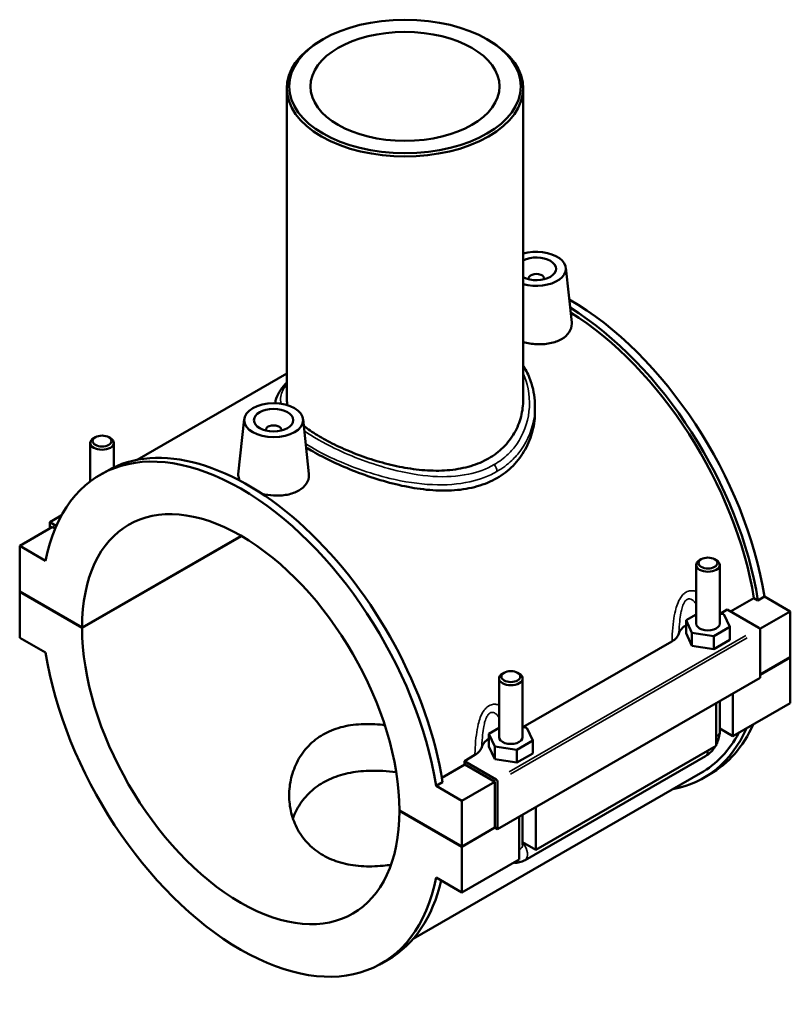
# Model space of a CAD drawing. Header units: inches. Extents: x 0.1 to 54.3, y -0.2 to 49.3.
# Tile 8 of 8: x 46.6 to 54.3, y 39.5 to 49.3. Entities that reach past the tile are written whole.
import ezdxf

# ---------------------------------------------------------------- set-up
doc = ezdxf.new("R2010")
doc.units = ezdxf.units.IN
doc.header["$MEASUREMENT"] = 0
doc.layers.add('Visible (ANSI)', color=7, linetype='Continuous', lineweight=50)
doc.layers.add('Visible Narrow (ANSI)', color=7, linetype='Continuous', lineweight=35)

msp = doc.modelspace()

# ---------------------------------------------------------------- linework, layer by layer
at = {"layer": 'Visible (ANSI)'}
for p, q in [((49.6677, 49.1224), (49.651, 49.1127)), ((51.3137, 49.1224), (51.3305, 49.1127)), ((49.3077, 48.6328), (49.3077, 45.5179)), ((51.6738, 48.6328), (51.6738, 45.5179)), ((52.1007, 46.8374), (52.1593, 46.2909)), ((51.7272, 46.7304), (51.7272, 46.7231)), ((51.8847, 46.7304), (51.8847, 46.7231)), ((49.3077, 45.7783), (47.8106, 44.9163)), ((51.7921, 45.4484), (51.7921, 45.4003)), ((48.8808, 45.3227), (48.8219, 44.7738)), ((49.4702, 45.3227), (49.5288, 44.7761)), ((47.391, 45.1421), (47.3743, 45.1324)), ((47.5252, 45.1421), (47.5419, 45.1324)), ((49.0968, 45.2083), (49.0968, 45.2156)), ((49.2542, 45.2083), (49.2542, 45.2156)), ((47.34, 44.7005), (47.34, 45.0845)), ((47.5762, 44.8411), (47.5762, 45.0845)), ((47.4387, 44.7659), (47.5045, 44.8038)), ((47.0504, 44.3589), (46.9344, 44.2921)), ((46.9623, 44.2439), (46.6335, 44.0546)), ((46.9344, 44.2921), (46.999, 44.2549)), ((46.9344, 44.2279), (46.9344, 44.2921)), ((46.9879, 44.2291), (46.9623, 44.2439)), ((47.2585, 43.2372), (48.8515, 44.1545)), ((48.8542, 44.1529), (47.2585, 43.2339)), ((46.8916, 43.9059), (46.6335, 44.0546)), ((46.6335, 44.0546), (46.6335, 43.5971)), ((53.4052, 43.2774), (53.4052, 43.8639)), ((53.4563, 43.9215), (53.4395, 43.9118)), ((53.5904, 43.9215), (53.6072, 43.9118)), ((53.6415, 43.2774), (53.6415, 43.8639)), ((46.6335, 43.5971), (47.2585, 43.2372)), ((46.6335, 43.5939), (46.6363, 43.5955)), ((46.6335, 43.5939), (46.6335, 43.1364)), ((47.2585, 43.2339), (46.6335, 43.5939)), ((54.0899, 43.5476), (54.0241, 43.5097)), ((54.0899, 43.5476), (54.348, 43.399)), ((53.7491, 43.3974), (53.9842, 43.5327)), ((54.0241, 43.5097), (53.9842, 43.5327)), ((53.4052, 43.3697), (53.3038, 43.3113)), ((53.6841, 43.37), (53.6415, 43.3765)), ((53.6443, 43.3761), (53.7151, 43.4169)), ((53.7429, 43.2435), (53.6841, 43.37)), ((53.7151, 43.4169), (54.0331, 43.2338)), ((54.348, 43.399), (54.043, 43.2233)), ((54.348, 43.399), (54.348, 42.9415)), ((53.3038, 43.3113), (53.3626, 43.1848)), ((53.3038, 43.1825), (53.3038, 43.3113)), ((53.3038, 43.1825), (53.3626, 43.0561)), ((53.3626, 43.0561), (53.3626, 43.1848)), ((53.3626, 43.1848), (53.5822, 43.151)), ((53.5822, 43.151), (53.7429, 43.2435)), ((53.5822, 43.0222), (53.5822, 43.151)), ((53.7429, 43.1148), (53.7429, 43.2435)), ((54.047, 43.2097), (54.047, 42.7361)), ((46.6335, 43.1364), (46.8916, 42.9878)), ((51.6715, 42.24), (53.1631, 43.099)), ((53.3626, 43.0561), (53.5822, 43.0222)), ((53.5822, 43.0222), (53.7429, 43.1148)), ((54.047, 42.7682), (54.348, 42.9415)), ((54.348, 42.9383), (54.047, 42.765)), ((54.3452, 42.9399), (54.348, 42.9383)), ((54.348, 42.9383), (54.348, 42.4808)), ((51.4835, 42.7854), (51.4667, 42.7757)), ((51.6176, 42.7854), (51.6344, 42.7757)), ((54.047, 42.7361), (51.4166, 41.2214)), ((51.4324, 42.7278), (51.4324, 42.1413)), ((51.6686, 42.7278), (51.6686, 42.1413)), ((53.7739, 42.5789), (53.7739, 42.1502)), ((53.6069, 42.0541), (53.6069, 42.4827)), ((53.6415, 42.1983), (53.6415, 42.5026)), ((54.348, 42.4808), (53.7739, 42.1502)), ((51.4324, 42.2336), (51.331, 42.1752)), ((51.331, 42.1752), (51.3898, 42.0488)), ((51.331, 42.0465), (51.331, 42.1752)), ((51.7112, 42.2339), (51.6686, 42.2405)), ((51.7701, 42.1074), (51.7112, 42.2339)), ((53.7739, 42.1502), (53.6415, 42.2265)), ((51.6094, 42.0149), (51.7701, 42.1074)), ((51.7701, 41.9787), (51.7701, 42.1074)), ((51.331, 42.0465), (51.3898, 41.92)), ((51.3898, 41.92), (51.3898, 42.0488)), ((51.3898, 42.0488), (51.6094, 42.0149)), ((51.6094, 41.8861), (51.6094, 42.0149)), ((51.6094, 41.8861), (51.7701, 41.9787)), ((53.6069, 42.0541), (51.8011, 41.0142)), ((51.0847, 41.9021), (51.1902, 41.9629)), ((51.4027, 41.719), (51.0847, 41.9021)), ((51.3898, 41.92), (51.6094, 41.8861)), ((51.693, 40.9114), (53.4988, 41.9513)), ((53.4493, 41.7795), (50.5713, 40.1222)), ((50.8606, 41.734), (51.0907, 41.8665)), ((51.3888, 41.6949), (51.0907, 41.8665)), ((50.8676, 41.692), (50.8018, 41.6542)), ((51.3888, 41.6949), (51.0599, 41.5055)), ((51.3888, 41.2374), (51.3888, 41.6949)), ((51.4166, 41.2214), (51.4166, 41.6949)), ((53.4769, 41.7316), (53.5427, 41.7695)), ((51.0599, 41.5055), (50.8018, 41.6542)), ((51.0599, 41.0481), (51.0599, 41.5055)), ((50.4349, 41.408), (51.0599, 41.0481)), ((50.4349, 41.4048), (50.4377, 41.4064)), ((51.0599, 41.0448), (50.4349, 41.4048)), ((51.8011, 41.4428), (51.8011, 41.0142)), ((51.634, 40.918), (51.634, 41.3466)), ((51.6686, 41.3665), (51.6686, 41.0623)), ((51.0599, 41.0481), (51.3888, 41.2374)), ((51.3915, 41.2358), (51.0599, 41.0448)), ((51.3888, 41.2374), (51.4166, 41.2214)), ((51.8011, 41.0142), (51.6686, 41.0904)), ((51.0599, 40.5874), (51.0599, 41.0448)), ((51.634, 40.918), (51.0599, 40.5874)), ((50.8018, 40.736), (51.0599, 40.5874)), ((50.2547, 39.876), (50.3204, 39.9139))]:
    msp.add_line(p, q, dxfattribs=at)
for centre, major_axis in [((50.4907, 48.6521), (-1.1594, 0)), ((50.4907, 48.6521), (0.9465, 0)), ((49.1755, 45.3122), (0.2953, 0)), ((49.1755, 45.3122), (0.1969, 0)), ((47.4581, 45.1038), (0.0945, 0)), ((53.5234, 43.8832), (0.0945, 0)), ((51.5505, 42.7471), (0.0945, 0))]:
    msp.add_ellipse(centre, major_axis=major_axis, ratio=0.575862, dxfattribs=at)
for centre, major_axis, ratio, start_param, end_param in [((50.4907, 48.6328), (-1.1831, 0), 0.575862, 5.50164, 10.206324), ((51.8059, 46.8269), (0.2953, 0), 0.575862, 4.248376, 8.317995), ((51.8059, 46.8269), (0.1969, 0), 0.575862, 3.976413, 8.589957), ((51.8059, 46.7304), (-0.0787, 0), 0.575862, 2.972903, 6.451874), ((52.1347, 44.2144), (-1.408, 2.445), 0.578093, 4.129284, 5.499811), ((52.069, 44.1766), (1.408, -2.445), 0.578093, 0.987691, 2.320817), ((52.069, 44.1766), (-1.3804, 2.397), 0.578093, 4.133347, 5.459002), ((49.1755, 45.2156), (-0.0787, 0), 0.575862, 2.972903, 6.451874), ((48.8467, 42.321), (-1.408, 2.445), 0.578093, 4.129284, 6.870158), ((47.4581, 45.0845), (0.1181, 0), 0.575862, 2.360047, 7.064731), ((48.9125, 42.3588), (-1.408, 2.445), 0.578093, 4.129284, 6.283185), ((48.8467, 42.321), (-1.1209, 1.9464), 0.578093, 3.929801, 7.069641), ((53.5234, 43.8639), (-0.1181, 0), 0.575862, 5.50164, 10.206324), ((53.5234, 43.1487), (-0.2953, 0), 0.575862, 5.550783, 6.113609), ((53.5234, 43.2774), (-0.1181, 0), 0.575862, 0, 3.141593), ((48.8467, 42.321), (1.1209, -1.9464), 0.578093, 3.929801, 7.069641), ((54.0331, 43.2177), (-0.0098, 0.0171), 0.578093, 3.928925, 5.499721), ((48.8467, 42.321), (1.408, -2.445), 0.578093, 4.129284, 6.870158), ((51.5505, 42.7278), (-0.1181, 0), 0.575862, 5.50164, 10.206324), ((52.1347, 44.2144), (1.408, -2.445), 0.578093, 0, 0.392551), ((52.069, 44.1766), (1.408, -2.445), 0.578093, 6.084831, 6.675736), ((52.069, 44.1766), (1.3804, -2.397), 0.578093, 0, 0.341017), ((51.5505, 42.0126), (-0.2953, 0), 0.575862, 5.550783, 6.113609), ((51.5505, 42.1413), (-0.1181, 0), 0.575862, 0, 3.141593), ((49.1755, 42.5103), (-1.3804, 2.397), 0.578093, 4.133347, 4.147906), ((51.4027, 41.7029), (0.0098, -0.0171), 0.578093, 0.787332, 2.358128), ((48.9125, 42.3588), (1.408, -2.445), 0.578093, 0, 0.553346)]:
    msp.add_ellipse(centre, major_axis=major_axis, ratio=ratio, start_param=start_param, end_param=end_param, dxfattribs=at)
for points, knots in [([(52.1592, 46.2909), (52.1597, 46.2862), (52.16, 46.2815), (52.1603, 46.249), (52.1516, 46.2191), (52.1157, 46.1653), (52.0885, 46.1413), (52.057, 46.1232)], [4.6925987, 4.6925987, 4.6925987, 4.6925987, 4.7485839, 4.7485839, 5.0880232, 5.0880232, 5.4274626, 5.4274626, 5.4274626, 5.4274626]), ([(52.057, 46.1232), (52.0256, 46.105), (51.9856, 46.0903), (51.8983, 46.0733), (51.8508, 46.0708), (51.7629, 46.0757), (51.7166, 46.0831), (51.6738, 46.0949)], [0, 0, 0, 0, 0.339439, 0.339439, 0.678879, 0.678879, 1.010777, 1.010777, 1.010777, 1.010777]), ([(51.6738, 45.8606), (51.6821, 45.8474), (51.69, 45.834), (51.7222, 45.7754), (51.7421, 45.7282), (51.7688, 45.6422), (51.7776, 45.604), (51.7892, 45.5266), (51.7921, 45.4875), (51.7921, 45.4484)], [26.472609, 26.472609, 26.472609, 26.472609, 26.617621, 26.617621, 27.096893, 27.096893, 27.467393, 27.467393, 27.837892, 27.837892, 27.837892, 27.837892]), ([(49.1916, 45.482), (49.1937, 45.4984), (49.1975, 45.5146), (49.2121, 45.5594), (49.2262, 45.5871), (49.2617, 45.64), (49.283, 45.6653), (49.3077, 45.6901)], [17.880865, 17.880865, 17.880865, 17.880865, 18.126037, 18.126037, 18.57495, 18.57495, 19.018862, 19.018862, 19.018862, 19.018862]), ([(51.6738, 45.5179), (51.6738, 45.4626), (51.6668, 45.4052), (51.6373, 45.292), (51.6147, 45.2363), (51.5548, 45.1321), (51.5173, 45.0835), (51.4302, 44.9976), (51.3805, 44.9604), (51.274, 44.899), (51.2141, 44.8732), (51.0839, 44.834), (51.0138, 44.8206), (50.8681, 44.8064), (50.7924, 44.8055), (50.6405, 44.8142), (50.5643, 44.8237), (50.4172, 44.8495), (50.341, 44.8668), (50.1891, 44.9086), (50.1133, 44.9331), (49.9676, 44.9867), (49.8974, 45.0159), (49.7673, 45.0761), (49.7074, 45.1072), (49.601, 45.1684), (49.5513, 45.2005), (49.4973, 45.2407), (49.4871, 45.2486), (49.4773, 45.2564)], [6.879967, 6.879967, 6.879967, 6.879967, 7.453734, 7.453734, 8.027501, 8.027501, 8.601269, 8.601269, 9.175036, 9.175036, 9.748803, 9.748803, 10.32257, 10.32257, 10.896337, 10.896337, 11.470104, 11.470104, 12.043217, 12.043217, 12.616329, 12.616329, 13.189441, 13.189441, 13.762554, 13.762554, 14.335666, 14.335666, 14.473829, 14.473829, 14.473829, 14.473829]), ([(51.7921, 45.4003), (51.7921, 45.3373), (51.7845, 45.2719), (51.7521, 45.1429), (51.7274, 45.0795), (51.6616, 44.9609), (51.6205, 44.9058), (51.5246, 44.8089), (51.4698, 44.7671), (51.4109, 44.7333)], [17.739553, 17.739553, 17.739553, 17.739553, 18.373858, 18.373858, 19.008164, 19.008164, 19.642469, 19.642469, 20.276775, 20.276775, 20.276775, 20.276775]), ([(51.4109, 44.7333), (51.3521, 44.6994), (51.2858, 44.6714), (51.1424, 44.6305), (51.0652, 44.6174), (50.905, 44.6059), (50.8219, 44.6072), (50.6551, 44.6215), (50.5715, 44.6344), (50.4101, 44.6673), (50.3266, 44.6885), (50.1598, 44.7386), (50.0765, 44.7673), (49.9161, 44.8294), (49.8389, 44.8627), (49.6954, 44.9307), (49.6293, 44.9653), (49.5464, 45.013), (49.523, 45.0271), (49.5004, 45.0413)], [0, 0, 0, 0, 0.634305, 0.634305, 1.268611, 1.268611, 1.902916, 1.902916, 2.537222, 2.537222, 3.170215, 3.170215, 3.803208, 3.803208, 4.436201, 4.436201, 5.069194, 5.069194, 5.328969, 5.328969, 5.328969, 5.328969]), ([(48.8384, 44.7066), (48.8272, 44.7252), (48.8216, 44.7444), (48.8214, 44.7663), (48.8216, 44.7701), (48.822, 44.7738)], [4.4826306, 4.4826306, 4.4826306, 4.4826306, 4.7485839, 4.7485839, 4.8026295, 4.8026295, 4.8026295, 4.8026295]), ([(49.5288, 44.7761), (49.5293, 44.7714), (49.5296, 44.7668), (49.5298, 44.7342), (49.5212, 44.7044), (49.4853, 44.6505), (49.4581, 44.6265), (49.4266, 44.6084)], [7.40633, 7.40633, 7.40633, 7.40633, 7.4623151, 7.4623151, 7.8017545, 7.8017545, 8.1411938, 8.1411938, 8.1411938, 8.1411938]), ([(49.4266, 44.6084), (49.3951, 44.5902), (49.3552, 44.5756), (49.2678, 44.5585), (49.2204, 44.556), (49.1367, 44.5606), (49.0952, 44.5669), (49.0561, 44.5768)], [2.7137313, 2.7137313, 2.7137313, 2.7137313, 3.0531706, 3.0531706, 3.39261, 3.39261, 3.6918035, 3.6918035, 3.6918035, 3.6918035]), ([(53.1631, 43.099), (53.1817, 43.1097), (53.1971, 43.1222), (53.2202, 43.1489), (53.228, 43.1629), (53.2323, 43.1773)], [-0.3949034, -0.3949034, -0.3949034, -0.3949034, -0.1937666, -0.1937666, 0, 0, 0, 0]), ([(50.3504, 40.8641), (50.3239, 40.8602), (50.2973, 40.8569), (50.1965, 40.8471), (50.1224, 40.8455), (49.9795, 40.8555), (49.9106, 40.8672), (49.7826, 40.904), (49.7234, 40.9291), (49.6184, 40.9896), (49.5695, 41.0267), (49.4839, 41.1129), (49.4472, 41.162), (49.3887, 41.268), (49.3667, 41.325), (49.338, 41.4413), (49.3313, 41.5007), (49.3313, 41.6157), (49.3381, 41.6757), (49.3668, 41.7938), (49.3887, 41.8519), (49.4472, 41.9605), (49.4838, 42.0108), (49.5693, 42.099), (49.6182, 42.1368), (49.7236, 42.1974), (49.7828, 42.222), (49.9108, 42.2568), (49.9797, 42.2671), (50.1223, 42.2744), (50.1963, 42.2715), (50.2764, 42.2627), (50.2824, 42.262), (50.2883, 42.2613)], [2.634069, 2.634069, 2.634069, 2.634069, 2.83702, 2.83702, 3.40299, 3.40299, 3.968961, 3.968961, 4.534932, 4.534932, 5.100902, 5.100902, 5.666873, 5.666873, 6.232843, 6.232843, 6.798814, 6.798814, 7.366576, 7.366576, 7.934338, 7.934338, 8.502101, 8.502101, 9.069863, 9.069863, 9.637625, 9.637625, 10.205388, 10.205388, 10.77315, 10.77315, 10.81875, 10.81875, 10.81875, 10.81875]), ([(53.6069, 42.0672), (53.6096, 42.0724), (53.6122, 42.0776), (53.6228, 42.1006), (53.6294, 42.1192), (53.6387, 42.1576), (53.6415, 42.1775), (53.6415, 42.1983)], [3.9900665, 3.9900665, 3.9900665, 3.9900665, 4.0840704, 4.0840704, 4.3982297, 4.3982297, 4.712389, 4.712389, 4.712389, 4.712389]), ([(51.1902, 41.9629), (51.2089, 41.9736), (51.2243, 41.9861), (51.2473, 42.0128), (51.2552, 42.0268), (51.2595, 42.0413)], [-0.3949034, -0.3949034, -0.3949034, -0.3949034, -0.1937666, -0.1937666, 0, 0, 0, 0]), ([(53.4988, 41.9513), (53.5168, 41.9617), (53.5327, 41.9741), (53.5614, 42.0013), (53.5741, 42.0163), (53.5889, 42.0372), (53.5923, 42.0423), (53.5955, 42.0475)], [3.1415927, 3.1415927, 3.1415927, 3.1415927, 3.4557519, 3.4557519, 3.7699112, 3.7699112, 3.8682842, 3.8682842, 3.8682842, 3.8682842]), ([(50.4033, 41.7894), (50.359, 41.7954), (50.3142, 41.7999), (50.1951, 41.8071), (50.1209, 41.8066), (49.9782, 41.7931), (49.9095, 41.7802), (49.7819, 41.742), (49.7231, 41.7167), (49.6187, 41.6566), (49.57, 41.62), (49.4846, 41.5355), (49.4479, 41.4877), (49.3985, 41.4014), (49.3818, 41.3647), (49.3687, 41.3272)], [6.970758, 6.970758, 6.970758, 6.970758, 7.30863, 7.30863, 7.871262, 7.871262, 8.433894, 8.433894, 8.996525, 8.996525, 9.559157, 9.559157, 10.121789, 10.121789, 10.506051, 10.506051, 10.506051, 10.506051]), ([(51.5776, 40.8855), (51.5931, 40.8837), (51.6081, 40.8842), (51.6424, 40.8892), (51.6606, 40.8953), (51.6825, 40.9057), (51.6878, 40.9085), (51.693, 40.9114)], [2.6025278, 2.6025278, 2.6025278, 2.6025278, 2.7863637, 2.7863637, 3.0520987, 3.0520987, 3.1415927, 3.1415927, 3.1415927, 3.1415927])]:
    msp.add_open_spline(points, degree=3, knots=knots, dxfattribs=at)
msp.add_open_spline([(49.3159, 45.4618), (49.3103, 45.4809), (49.3077, 45.4996), (49.3077, 45.5179)], degree=3, dxfattribs=at)
at = {"layer": 'Visible Narrow (ANSI)'}
for p, q in [((53.9016, 43.1581), (51.5342, 41.7948)), ((51.5481, 41.7707), (53.9155, 43.1339))]:
    msp.add_line(p, q, dxfattribs=at)
for centre, major_axis, ratio, start_param, end_param in [((51.3607, 44.8282), (-0.0354, 0.0615), 0.578093, 3.984766, 4.989917), ((53.5234, 42.1983), (0.1181, 0), 0.575862, 5.537057, 6.243915), ((53.4398, 42.0537), (0.0589, -0.1024), 0.578093, 0.039559, 0.751625), ((51.5505, 41.0623), (0.1181, 0), 0.575862, 5.537057, 6.243915), ((51.634, 41.0138), (0.0589, -0.1024), 0.578093, 0.096552, 1.834497)]:
    msp.add_ellipse(centre, major_axis=major_axis, ratio=ratio, start_param=start_param, end_param=end_param, dxfattribs=at)
for points, knots in [([(51.6738, 45.7792), (51.6772, 45.7717), (51.6804, 45.764), (51.7296, 45.643), (51.7458, 45.5194), (51.7187, 45.2832), (51.6772, 45.1701), (51.5839, 45.0373), (51.5554, 45.0038), (51.4819, 44.933), (51.4347, 44.8976), (51.3828, 44.8676)], [26.840073, 26.840073, 26.840073, 26.840073, 26.924055, 26.924055, 28.164663, 28.164663, 29.36178, 29.36178, 29.800106, 29.800106, 30.370227, 30.370227, 30.370227, 30.370227]), ([(49.2494, 45.4768), (49.2439, 45.5014), (49.2432, 45.5259), (49.2543, 45.5904), (49.2746, 45.6306), (49.3078, 45.6714)], [17.47198, 17.47198, 17.47198, 17.47198, 17.971716, 17.971716, 18.794532, 18.794532, 18.794532, 18.794532]), ([(51.4109, 44.7993), (51.4659, 44.8309), (51.5159, 44.8681), (51.5941, 44.942), (51.6245, 44.9768), (51.7244, 45.1145), (51.7697, 45.231), (51.7899, 45.3829), (51.7921, 45.4157), (51.7921, 45.4484)], [-30.370227, -30.370227, -30.370227, -30.370227, -29.800106, -29.800106, -29.36178, -29.36178, -28.164663, -28.164663, -27.837892, -27.837892, -27.837892, -27.837892]), ([(51.3828, 44.8676), (51.3065, 44.8237), (51.2199, 44.7918), (51.0152, 44.7487), (50.8943, 44.7427), (50.6363, 44.7593), (50.4984, 44.7839), (50.2612, 44.8452), (50.1611, 44.8772), (49.9682, 44.9488), (49.8755, 44.9884), (49.6715, 45.0866), (49.5668, 45.1467), (49.4827, 45.2059)], [10.123409, 10.123409, 10.123409, 10.123409, 10.959739, 10.959739, 11.959733, 11.959733, 13.033349, 13.033349, 13.830061, 13.830061, 14.626772, 14.626772, 15.724485, 15.724485, 15.724485, 15.724485]), ([(49.4967, 45.0763), (49.5693, 45.03), (49.6532, 44.9841), (49.834, 44.8985), (49.9302, 44.8586), (50.1307, 44.7872), (50.235, 44.7557), (50.4824, 44.6965), (50.6265, 44.6738), (50.8967, 44.6616), (51.0236, 44.6702), (51.239, 44.7184), (51.3303, 44.7528), (51.4109, 44.7993)], [-15.452005, -15.452005, -15.452005, -15.452005, -14.626772, -14.626772, -13.830061, -13.830061, -13.033349, -13.033349, -11.959733, -11.959733, -10.959739, -10.959739, -10.123409, -10.123409, -10.123409, -10.123409]), ([(53.4052, 43.5985), (53.3931, 43.6028), (53.3807, 43.6056), (53.3548, 43.6071), (53.3413, 43.6057), (53.32, 43.5992), (53.3119, 43.5957), (53.3041, 43.5912), (53.2963, 43.5867), (53.2888, 43.5812), (53.2702, 43.5647), (53.2597, 43.5524), (53.2372, 43.5189), (53.2262, 43.4962), (53.2091, 43.4512), (53.2025, 43.4291), (53.1885, 43.3724), (53.1825, 43.3372), (53.1721, 43.258), (53.1685, 43.2139), (53.1648, 43.1464), (53.1638, 43.1226), (53.1631, 43.099)], [-2.236034, -2.236034, -2.236034, -2.236034, -2.108964, -2.108964, -1.974471, -1.974471, -1.890413, -1.890413, -1.890413, -1.806355, -1.806355, -1.671863, -1.671863, -1.480973, -1.480973, -1.312879, -1.312879, -1.058338, -1.058338, -0.741438, -0.741438, -0.568171, -0.568171, -0.568171, -0.568171]), ([(53.2323, 43.1773), (53.2325, 43.182), (53.2327, 43.1866), (53.2346, 43.2277), (53.237, 43.2641), (53.2436, 43.3285), (53.2473, 43.3567), (53.2557, 43.4015), (53.2597, 43.4187), (53.2698, 43.4532), (53.2762, 43.4701), (53.2892, 43.4943), (53.2952, 43.5029), (53.3058, 43.5136), (53.3101, 43.517), (53.3146, 43.5196), (53.319, 43.5221), (53.3236, 43.5238), (53.3356, 43.5261), (53.3432, 43.5254), (53.3613, 43.5191), (53.3717, 43.5118), (53.3898, 43.4941), (53.3977, 43.4842), (53.4052, 43.4733)], [0.701441, 0.701441, 0.701441, 0.701441, 0.741438, 0.741438, 1.058338, 1.058338, 1.312879, 1.312879, 1.480973, 1.480973, 1.671863, 1.671863, 1.806355, 1.806355, 1.890413, 1.890413, 1.890413, 1.974471, 1.974471, 2.108964, 2.108964, 2.299854, 2.299854, 2.462345, 2.462345, 2.462345, 2.462345]), ([(51.4324, 42.4625), (51.4203, 42.4667), (51.4079, 42.4695), (51.382, 42.4711), (51.3685, 42.4696), (51.3471, 42.4631), (51.3391, 42.4596), (51.3313, 42.4551), (51.3235, 42.4506), (51.3159, 42.4451), (51.2973, 42.4287), (51.2869, 42.4163), (51.2643, 42.3828), (51.2534, 42.3602), (51.2362, 42.3152), (51.2296, 42.293), (51.2157, 42.2363), (51.2096, 42.2012), (51.1993, 42.122), (51.1957, 42.0778), (51.192, 42.0103), (51.191, 41.9865), (51.1902, 41.9629)], [-2.235341, -2.235341, -2.235341, -2.235341, -2.108271, -2.108271, -1.973778, -1.973778, -1.889721, -1.889721, -1.889721, -1.805663, -1.805663, -1.67117, -1.67117, -1.480282, -1.480282, -1.31219, -1.31219, -1.057652, -1.057652, -0.740758, -0.740758, -0.567478, -0.567478, -0.567478, -0.567478]), ([(51.2595, 42.0413), (51.2597, 42.0459), (51.2599, 42.0505), (51.2618, 42.0916), (51.2642, 42.128), (51.2708, 42.1924), (51.2745, 42.2207), (51.2829, 42.2654), (51.2868, 42.2826), (51.2969, 42.3171), (51.3033, 42.334), (51.3164, 42.3582), (51.3224, 42.3668), (51.333, 42.3776), (51.3373, 42.381), (51.3417, 42.3835), (51.3462, 42.3861), (51.3507, 42.3878), (51.3628, 42.39), (51.3704, 42.3893), (51.3885, 42.383), (51.3988, 42.3758), (51.417, 42.358), (51.4249, 42.3482), (51.4324, 42.3372)], [0.700749, 0.700749, 0.700749, 0.700749, 0.740758, 0.740758, 1.057652, 1.057652, 1.31219, 1.31219, 1.480282, 1.480282, 1.67117, 1.67117, 1.805663, 1.805663, 1.889721, 1.889721, 1.889721, 1.973778, 1.973778, 2.108271, 2.108271, 2.299159, 2.299159, 2.461652, 2.461652, 2.461652, 2.461652])]:
    msp.add_open_spline(points, degree=3, knots=knots, dxfattribs=at)

doc.saveas('drawing.dxf')
